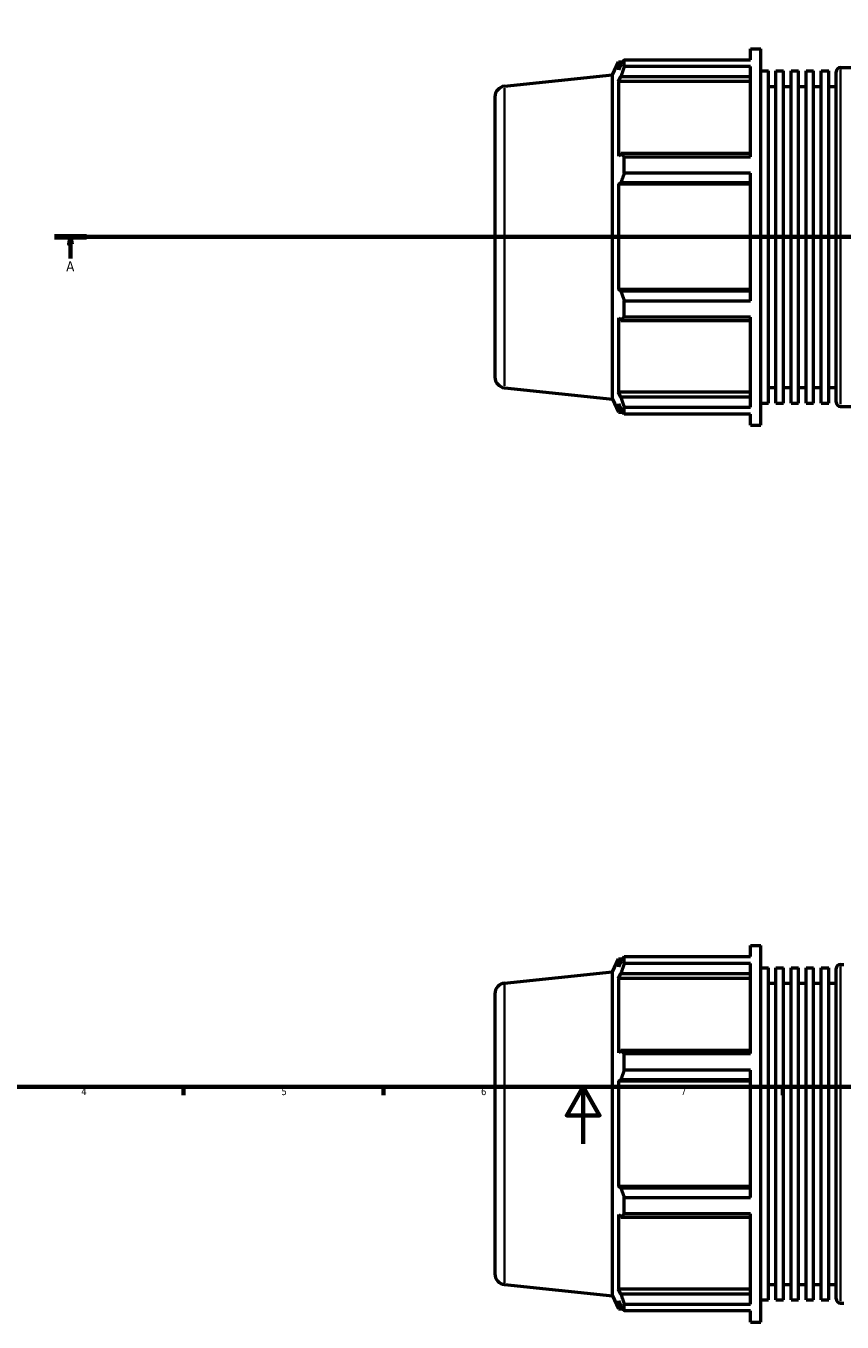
# Model space of a CAD drawing. Header units: millimetres. Extents: x -163 to 1385, y -62 to 968.
# Tile 3 of 8: x 225 to 511, y -62 to 392. Entities that reach past the tile are written whole.
import ezdxf

# ---------------------------------------------------------------- set-up
doc = ezdxf.new("R2010")
doc.units = ezdxf.units.MM
doc.linetypes.add('CHAIN', pattern=[0.7087, 0.4724, -0.0591, 0.1181, -0.0591])
for name, color, linetype, lineweight in [('Border (ISO)', 7, 'Continuous', 70), ('Section Line (ISO)', 7, 'CHAIN', 70), ('Visible (ISO)', 7, 'Continuous', 50), ('Visible Narrow (ISO)', 7, 'Continuous', 35)]:
    doc.layers.add(name, color=color, linetype=linetype, lineweight=lineweight)
doc.styles.add('Label Text (ISO)', font='tahoma.ttf')
doc.styles.add('Note Text (ISO)', font='tahoma.ttf')

# ---------------------------------------------------------------- blocks, each defined once
blk = doc.blocks.new('Borders Default Border')
at = {"layer": 'Border (ISO)'}
for p, q in [((280.33, 20), (280.33, 17.1)), ((350.42, 20), (350.42, 17.1)), ((490.58, 20), (490.58, 17.1))]:
    blk.add_line(p, q, dxfattribs=at)
at = {"layer": 'Border (ISO)', "flags": 128}
for points in [[(20, 20), (20, 574), (821, 574), (821, 20), (20, 20)], [(420.5, 0), (420.5, 20), (414.73, 10), (426.27, 10), (420.5, 20)]]:
    blk.add_lwpolyline(points, dxfattribs=at)
at = {"layer": 'Border (ISO)', "color": 232, "true_color": 0xca0064, "char_height": 2.5, "attachment_point": 7, "style": 'Note Text (ISO)'}
for s, insert in [('4', (244.42, 17.1)), ('5', (314.64, 17.05)), ('6', (384.66, 17.05)), ('7', (454.77, 17.1))]:
    blk.add_mtext(s, dxfattribs=dict(at, insert=insert))
blk = doc.blocks.new('2dTransSection0')
at = {"layer": 'Section Line (ISO)', "linetype": 'CHAIN'}
blk.add_line((235.03, 317.93), (833.03, 317.93), dxfattribs=at)
at = {"layer": 'Section Line (ISO)', "linetype": 'Continuous', "lineweight": 140}
for p, q in [((235.03, 317.93), (246.2, 317.93)), ((821.86, 317.93), (833.03, 317.93))]:
    blk.add_line(p, q, dxfattribs=at)
at = {"layer": 'Section Line (ISO)', "linetype": 'Continuous'}
for p, q in [((240.61, 317.93), (240.11, 315.43)), ((240.11, 315.43), (241.11, 315.43)), ((240.61, 315.43), (240.61, 317.93)), ((241.11, 315.43), (240.61, 317.93)), ((240.61, 310.43), (240.61, 315.43)), ((827.45, 317.93), (826.95, 315.43)), ((826.95, 315.43), (827.95, 315.43)), ((827.45, 315.43), (827.45, 317.93)), ((827.95, 315.43), (827.45, 317.93)), ((827.45, 310.43), (827.45, 315.43))]:
    blk.add_line(p, q, dxfattribs=at)
at = {"layer": 'Section Line (ISO)', "linetype": 'Continuous', "flags": 128}
for points in [[(241.11, 315.43), (240.61, 317.93), (240.11, 315.43), (241.11, 315.43)], [(827.95, 315.43), (827.45, 317.93), (826.95, 315.43), (827.95, 315.43)]]:
    blk.add_lwpolyline(points, dxfattribs=at)
at = {"layer": 'Section Line (ISO)'}
for points in [[(241.11, 315.43), (240.61, 317.93), (240.11, 315.43), (241.11, 315.43)], [(827.95, 315.43), (827.45, 317.93), (826.95, 315.43), (827.95, 315.43)]]:
    blk.add_solid(points, dxfattribs=at)
at = {"layer": 'Section Line (ISO)', "char_height": 3.5, "attachment_point": 7, "style": 'Label Text (ISO)'}
for insert in [(239.13, 305.93), (825.96, 305.93)]:
    blk.add_mtext('A', dxfattribs=dict(at, insert=insert))

msp = doc.modelspace()

# ---------------------------------------------------------------- linework, layer by layer
at = {"layer": 'Visible (ISO)'}
for p, q in [((479.224, 380.029), (479.224, 383.927)), ((479.224, 383.927), (482.837, 383.927)), ((482.837, 251.927), (482.837, 383.927)), ((430.817, 374.767), (432.839, 379.307)), ((432.839, 379.307), (432.839, 376.467)), ((432.839, 379.307), (434.383, 379.307)), ((433.72, 378.355), (432.839, 376.467)), ((434.896, 380.029), (479.224, 380.029)), ((434.896, 377.642), (434.896, 380.029)), ((479.224, 377.642), (434.896, 377.642)), ((479.224, 346.037), (479.224, 377.642)), ((510.76, 377.327), (557.303, 377.327)), ((392.889, 370.78), (430.817, 374.767)), ((430.817, 261.088), (430.817, 374.767)), ((432.839, 372.372), (433.72, 374.128)), ((433.72, 374.128), (479.224, 374.128)), ((482.837, 376.139), (485.479, 376.139)), ((485.479, 259.715), (485.479, 376.139)), ((488.122, 259.715), (488.122, 376.139)), ((488.122, 376.139), (490.764, 376.139)), ((490.764, 259.715), (490.764, 376.139)), ((493.406, 259.715), (493.406, 376.139)), ((493.406, 376.139), (496.048, 376.139)), ((496.048, 259.715), (496.048, 376.139)), ((498.691, 259.715), (498.691, 376.139)), ((498.691, 376.139), (501.333, 376.139)), ((501.333, 259.715), (501.333, 376.139)), ((503.975, 259.715), (503.975, 376.139)), ((503.975, 376.139), (506.618, 376.139)), ((506.618, 259.715), (506.618, 376.139)), ((509.26, 260.027), (509.26, 375.827)), ((479.224, 372.372), (432.839, 372.372)), ((432.839, 372.372), (432.839, 346.27)), ((485.479, 370.727), (488.122, 370.727)), ((490.764, 370.727), (493.406, 370.727)), ((496.048, 370.727), (498.691, 370.727)), ((501.333, 370.727), (503.975, 370.727)), ((506.618, 370.727), (509.26, 370.727)), ((389.531, 367.051), (389.531, 268.804)), ((433.72, 347.184), (432.839, 346.27)), ((479.224, 347.184), (433.72, 347.184)), ((434.896, 346.037), (479.224, 346.037)), ((434.896, 340.275), (434.896, 346.037)), ((432.839, 336.385), (433.72, 336.98)), ((479.224, 336.385), (432.839, 336.385)), ((432.839, 336.385), (432.839, 299.47)), ((433.72, 336.98), (479.224, 336.98)), ((479.224, 340.275), (434.896, 340.275)), ((479.224, 295.579), (479.224, 340.275)), ((479.224, 299.47), (432.839, 299.47)), ((433.72, 298.875), (432.839, 299.47)), ((479.224, 298.875), (433.72, 298.875)), ((434.896, 295.579), (479.224, 295.579)), ((434.896, 289.818), (434.896, 295.579)), ((432.839, 289.585), (432.839, 263.483)), ((432.839, 289.585), (433.72, 288.671)), ((433.72, 288.671), (479.224, 288.671)), ((479.224, 289.818), (434.896, 289.818)), ((479.224, 258.213), (479.224, 289.818)), ((392.889, 265.074), (430.817, 261.088)), ((485.479, 265.127), (488.122, 265.127)), ((490.764, 265.127), (493.406, 265.127)), ((496.048, 265.127), (498.691, 265.127)), ((501.333, 265.127), (503.975, 265.127)), ((506.618, 265.127), (509.26, 265.127)), ((430.817, 261.088), (432.839, 256.547)), ((479.224, 263.483), (432.839, 263.483)), ((433.72, 261.726), (432.839, 263.483)), ((432.839, 259.388), (432.839, 256.547)), ((432.839, 259.388), (433.72, 257.5)), ((479.224, 261.726), (433.72, 261.726)), ((482.837, 259.715), (485.479, 259.715)), ((488.122, 259.715), (490.764, 259.715)), ((493.406, 259.715), (496.048, 259.715)), ((498.691, 259.715), (501.333, 259.715)), ((503.975, 259.715), (506.618, 259.715)), ((432.839, 256.547), (434.383, 256.547)), ((434.896, 258.213), (479.224, 258.213)), ((434.896, 255.826), (434.896, 258.213)), ((479.224, 255.826), (434.896, 255.826)), ((479.224, 251.927), (479.224, 255.826)), ((510.76, 258.527), (557.303, 258.527)), ((479.224, 251.927), (482.837, 251.927)), ((479.224, 65.63), (479.224, 69.529)), ((479.224, 69.529), (482.837, 69.529)), ((482.837, -62.471), (482.837, 69.529)), ((430.817, 60.368), (432.839, 64.909)), ((432.839, 64.909), (432.839, 62.068)), ((432.839, 64.909), (434.383, 64.909)), ((433.72, 63.956), (432.839, 62.068)), ((434.896, 65.63), (479.224, 65.63)), ((434.896, 63.243), (434.896, 65.63)), ((392.889, 56.382), (430.817, 60.368)), ((430.817, -53.311), (430.817, 60.368)), ((432.839, 57.974), (433.72, 59.73)), ((433.72, 59.73), (479.224, 59.73)), ((479.224, 63.243), (434.896, 63.243)), ((479.224, 31.639), (479.224, 63.243)), ((482.837, 61.741), (485.479, 61.741)), ((485.479, -54.683), (485.479, 61.741)), ((488.122, -54.683), (488.122, 61.741)), ((488.122, 61.741), (490.764, 61.741)), ((490.764, -54.683), (490.764, 61.741)), ((493.406, -54.683), (493.406, 61.741)), ((493.406, 61.741), (496.048, 61.741)), ((496.048, -54.683), (496.048, 61.741)), ((498.691, -54.683), (498.691, 61.741)), ((498.691, 61.741), (501.333, 61.741)), ((501.333, -54.683), (501.333, 61.741)), ((503.975, -54.683), (503.975, 61.741)), ((503.975, 61.741), (506.618, 61.741)), ((506.618, -54.683), (506.618, 61.741)), ((509.26, -54.371), (509.26, 61.429)), ((510.76, 62.929), (511.888, 62.929)), ((432.839, 57.974), (432.839, 31.871)), ((479.224, 57.974), (432.839, 57.974)), ((485.479, 56.329), (488.122, 56.329)), ((490.764, 56.329), (493.406, 56.329)), ((496.048, 56.329), (498.691, 56.329)), ((501.333, 56.329), (503.975, 56.329)), ((506.618, 56.329), (509.26, 56.329)), ((389.531, 52.652), (389.531, -45.595)), ((433.72, 32.785), (432.839, 31.871)), ((479.224, 32.785), (433.72, 32.785)), ((434.896, 31.639), (479.224, 31.639)), ((434.896, 25.877), (434.896, 31.639)), ((479.224, 25.877), (434.896, 25.877)), ((479.224, -18.819), (479.224, 25.877)), ((432.839, 21.986), (433.72, 22.582)), ((432.839, 21.986), (432.839, -14.929)), ((479.224, 21.986), (432.839, 21.986)), ((433.72, 22.582), (479.224, 22.582)), ((433.72, -15.524), (432.839, -14.929)), ((479.224, -14.929), (432.839, -14.929)), ((479.224, -15.524), (433.72, -15.524)), ((434.896, -18.819), (479.224, -18.819)), ((434.896, -24.581), (434.896, -18.819)), ((432.839, -24.813), (432.839, -50.916)), ((432.839, -24.813), (433.72, -25.728)), ((433.72, -25.728), (479.224, -25.728)), ((479.224, -24.581), (434.896, -24.581)), ((479.224, -56.186), (479.224, -24.581)), ((392.889, -49.324), (430.817, -53.311)), ((485.479, -49.271), (488.122, -49.271)), ((490.764, -49.271), (493.406, -49.271)), ((496.048, -49.271), (498.691, -49.271)), ((501.333, -49.271), (503.975, -49.271)), ((506.618, -49.271), (509.26, -49.271)), ((430.817, -53.311), (432.839, -57.851)), ((479.224, -50.916), (432.839, -50.916)), ((433.72, -52.672), (432.839, -50.916)), ((479.224, -52.672), (433.72, -52.672)), ((432.839, -55.01), (432.839, -57.851)), ((432.839, -55.01), (433.72, -56.899)), ((432.839, -57.851), (434.383, -57.851)), ((434.896, -56.186), (479.224, -56.186)), ((434.896, -58.572), (434.896, -56.186)), ((479.224, -58.572), (434.896, -58.572)), ((479.224, -62.471), (479.224, -58.572)), ((482.837, -54.683), (485.479, -54.683)), ((488.122, -54.683), (490.764, -54.683)), ((493.406, -54.683), (496.048, -54.683)), ((498.691, -54.683), (501.333, -54.683)), ((503.975, -54.683), (506.618, -54.683)), ((510.76, -55.871), (511.888, -55.871)), ((479.224, -62.471), (482.837, -62.471))]:
    msp.add_line(p, q, dxfattribs=at)
for centre, radius, start, end in [((510.76, 375.827), 1.5, 90, 180), ((393.281, 367.051), 3.75, 96, 180), ((393.281, 268.804), 3.75, 180, 264), ((510.76, 260.027), 1.5, 180, 270), ((510.76, 61.429), 1.5, 90, 180), ((393.281, 52.652), 3.75, 96, 180), ((393.281, -45.595), 3.75, 180, 264), ((510.76, -54.371), 1.5, 180, 270)]:
    msp.add_arc(centre, radius, start, end, dxfattribs=at)
for points, weights in [([(433.72, 378.355), (434.284, 379.175), (434.896, 380.029)], [1.00237310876, 1.00159474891, 1]), ([(434.896, 377.642), (434.284, 375.849), (433.72, 374.128)], [1, 1.00159474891, 1.00237310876]), ([(433.72, 347.184), (434.284, 346.622), (434.896, 346.037)], [1.00237310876, 1.00159474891, 1]), ([(434.896, 340.275), (434.284, 338.594), (433.72, 336.98)], [1, 1.00159474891, 1.00237310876]), ([(433.72, 298.875), (434.284, 297.261), (434.896, 295.579)], [1.00237310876, 1.00159474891, 1]), ([(434.896, 289.818), (434.284, 289.233), (433.72, 288.671)], [1, 1.00159474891, 1.00237310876]), ([(433.72, 261.726), (434.284, 260.005), (434.896, 258.213)], [1.00237310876, 1.00159474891, 1]), ([(434.896, 255.826), (434.284, 256.68), (433.72, 257.5)], [1, 1.00159474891, 1.00237310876]), ([(433.72, 63.956), (434.284, 64.776), (434.896, 65.63)], [1.00237310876, 1.00159474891, 1]), ([(434.896, 63.243), (434.284, 61.451), (433.72, 59.73)], [1, 1.00159474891, 1.00237310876]), ([(433.72, 32.785), (434.284, 32.224), (434.896, 31.639)], [1.00237310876, 1.00159474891, 1]), ([(434.896, 25.877), (434.284, 24.196), (433.72, 22.582)], [1, 1.00159474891, 1.00237310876]), ([(433.72, -15.524), (434.284, -17.138), (434.896, -18.819)], [1.00237310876, 1.00159474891, 1]), ([(434.896, -24.581), (434.284, -25.166), (433.72, -25.728)], [1, 1.00159474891, 1.00237310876]), ([(433.72, -52.672), (434.284, -54.393), (434.896, -56.186)], [1.00237310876, 1.00159474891, 1]), ([(434.896, -58.572), (434.284, -57.719), (433.72, -56.899)], [1, 1.00159474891, 1.00237310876])]:
    msp.add_rational_spline(points, weights, degree=2, dxfattribs=at)
at = {"layer": 'Visible Narrow (ISO)'}
for p, q in [((510.76, 376.596), (510.76, 259.259)), ((392.889, 265.725), (392.889, 370.13)), ((510.76, 62.197), (510.76, -55.14)), ((392.889, -48.673), (392.889, 55.731))]:
    msp.add_line(p, q, dxfattribs=at)

# ---------------------------------------------------------------- block references
msp.add_blockref('Borders Default Border', (0, 0))
at = {"layer": 'Section Line (ISO)'}
msp.add_blockref('2dTransSection0', (0, 0), dxfattribs=at)

doc.saveas('drawing.dxf')
